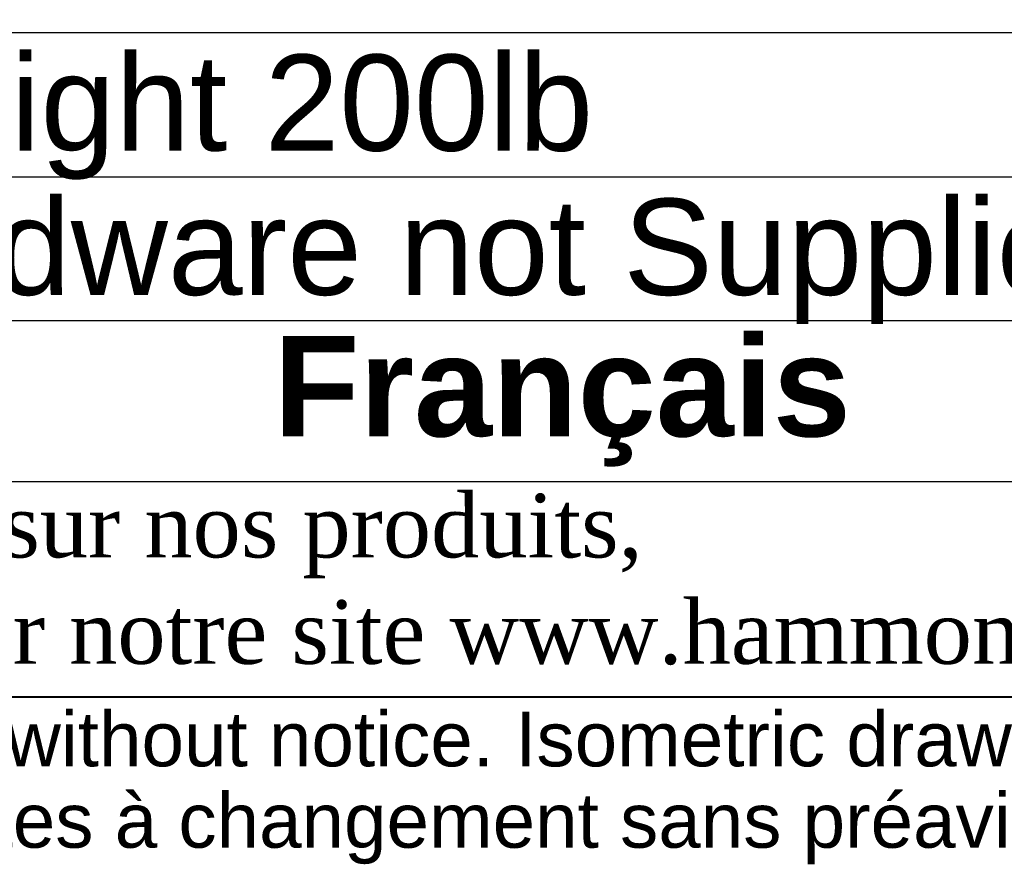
# Model space of a CAD drawing. Header units: inches. Extents: x 0 to 81, y 0 to 59.8.
# Tile 9 of 19: x 68.1 to 74.2, y 7 to 12.3. Entities that reach past the tile are written whole.
import ezdxf
from ezdxf.enums import TextEntityAlignment as Align

# ---------------------------------------------------------------- set-up
doc = ezdxf.new("R2010")
doc.units = ezdxf.units.IN
doc.header["$MEASUREMENT"] = 0
doc.layers.add('Default', color=7, linetype='Continuous')
doc.styles.add('SEACAD_Arial', font='arial.ttf')

# ---------------------------------------------------------------- blocks, each defined once
blk = doc.blocks.new('SE1')
at = {"color": 7, "linetype": 'Continuous'}
for p, q in [((62.8636, 12.1817), (80.0029, 12.1817)), ((62.8636, 11.2817), (80.0029, 11.2817))]:
    blk.add_line(p, q, dxfattribs=at)
blk.add_lwpolyline([(62.8636, 10.3817), (62.8636, 13.247), (80.0029, 13.247), (80.0029, 10.3817), (62.8636, 10.3817)], dxfattribs=at)
at = {"color": 7, "linetype": 'Continuous', "style": 'SEACAD_Arial'}
for s, p in [('Maximum Weight 200lb', (62.9267, 12.0447)), ('Mounting Hardware not Supplied with Shelf', (62.9267, 11.1447))]:
    blk.add_text(s, height=0.6, dxfattribs=at).set_placement(p, align=Align.TOP_LEFT)
blk = doc.blocks.new('Block13')
at = {"layer": 'Default', "color": 7, "linetype": 'Continuous'}
blk.add_line((0, 1.6479), (3.5155, 1.6479), dxfattribs=at)
at = {"layer": 'Default', "char_height": 0.07, "attachment_point": 1}
for s, insert, width in [('{\\fArial|b0||i0||c0|p34;\\C7;\\H7.e-002;\\W1.;\\T1.;Data subject to change without notice. Isometric drawing not to scale.}', (0.0298, 1.6292), 3.486391), ('{\\fArial|b0||i0||c0|p34;\\C7;\\H7.e-002;\\W1.;\\T1.;Les données sont sujettes à changement sans préavis.}', (0.0334, 1.525), 3.235631)]:
    blk.add_mtext(s, dxfattribs=dict(at, insert=insert, width=width))
blk = doc.blocks.new('Block11')
at = {"layer": 'Default', "color": 7}
blk.add_blockref('Block13', (0, 0), dxfattribs=at)
blk = doc.blocks.new('Block10')
at = {"layer": 'Default', "color": 7}
blk.add_blockref('Block11', (0, 0), dxfattribs=at)
blk = doc.blocks.new('Block2')
at = {"layer": 'Default', "color": 7, "xscale": 15, "yscale": 15, "zscale": 15}
blk.add_blockref('Block10', (-52.744, 0), dxfattribs=at)
blk = doc.blocks.new('Block222')
at = {"layer": 'Default', "color": 7}
blk.add_blockref('Block2', (106.578, -49.503), dxfattribs=at)

msp = doc.modelspace()

# ---------------------------------------------------------------- linework, layer by layer
at = {"layer": 'Default', "color": 7, "linetype": 'Continuous'}
for points in [[(62.8636, 10.3817), (62.8636, 9.3787), (80.0004, 9.3787), (80.0004, 10.3817), (62.8636, 10.3817)], [(62.8639, 9.3776), (62.8639, 8.0367), (79.9938, 8.0367), (79.9938, 9.3776), (62.8639, 9.3776)]]:
    msp.add_lwpolyline(points, dxfattribs=at)

# ---------------------------------------------------------------- block references
msp.add_blockref('SE1', (0, 0))
at = {"layer": 'Default', "color": 7, "xscale": 0.325, "yscale": 0.325, "zscale": 0.325}
msp.add_blockref('Block222', (45.3678, 16.0888), dxfattribs=at)

# ---------------------------------------------------------------- texts
at = {"layer": 'Default'}
for s, insert, char_height, width, attachment_point in [('{\\fArial|b1||i0||c0|p34;\\C7;\\H0.15045;\\W1.;  }{\\fArial|b1||i0||c0|p34;\\C7;\\H0.626875;\\W1.;Français                                                         }', (71.432, 9.8802), 0.626875, 17.308181, 5), ('{\\fTimes New Roman|b0||i0||c0|p34;\\C7;\\H0.3985;\\W1.; Pour tous les détails sur nos produits, \\P}{\\fTimes New Roman|b0||i0||c0|p34;\\C7;\\H0.3985;\\W1.; svp veuillez consulter notre site www.hammondmfg.com                      }', (62.8639, 8.7072), 0.3985, 17.301133, 4)]:
    msp.add_mtext(s, dxfattribs=dict(at, insert=insert, char_height=char_height, width=width, attachment_point=attachment_point))

doc.saveas('drawing.dxf')
